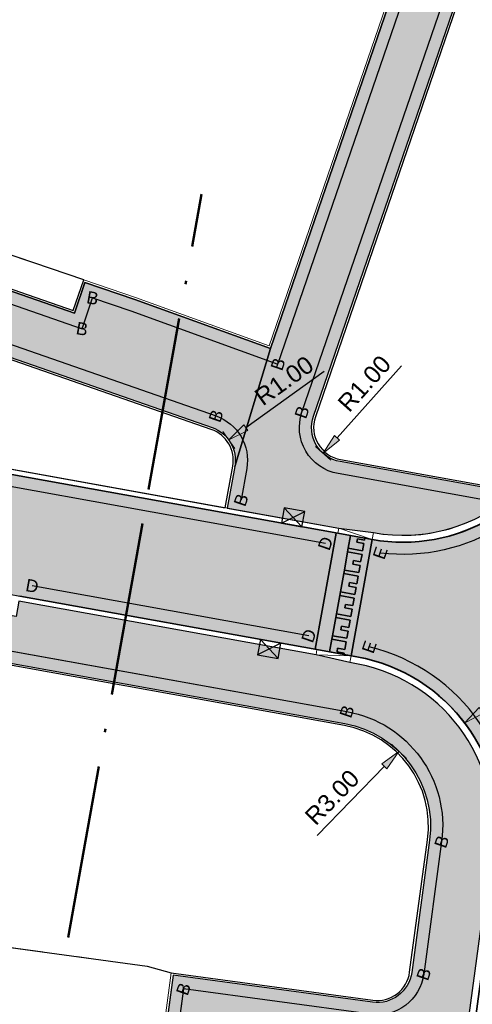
# Model space of a CAD drawing. Header units: metres. Extents: x 131295 to 132236, y 397710 to 398702.
# Tile 43 of 127: x 131463 to 131476, y 397901 to 397929. Entities that reach past the tile are written whole.
import ezdxf
from ezdxf.enums import TextEntityAlignment as Align

# ---------------------------------------------------------------- set-up
doc = ezdxf.new("R2010")
doc.units = ezdxf.units.M
doc.linetypes.add('AL-BLADSCHEIDING', pattern=[13, 5, -1, 0, -1, 5, -1])
doc.linetypes.add('AL-MATERIAALS', pattern=[2, 1, -1])
doc.layers.get('Defpoints').update_dxf_attribs({"color": 128})
for name, color, linetype, lineweight in [('N-KO-opsluitband 60x200mm', 2, 'Continuous', 25), ('N-KO-opsluitband achterkant', 8, 'Continuous', 5), ('N-KO-tekst banden', 1, 'Continuous', 18), ('N-KO-trottoirband 130-150x250mm', 3, 'Continuous', 35), ('N-KO-trottoirband 180-200x250mm', 3, 'Continuous', 35), ('N-KO-trottoirband achterkant', 8, 'Continuous', 5), ('N-KO-verloopband', 1, 'Continuous', 18), ('N-RI-trottoirkolk', 7, 'Continuous', 25), ("N-VH-arcering 'MAT' grijs 254", 254, 'Continuous', 18), ('X-AL-bladscheiding', 4, 'AL-BLADSCHEIDING', 50), ('X-AL-maatvoering', 1, 'Continuous', 18), ('X-AL-materiaalscheiding', 1, 'AL-MATERIAALS', 18), ('X-AL-sinusdrempel grijs', 252, 'Continuous', 25), ('X-AL-sinusdrempel wit', 255, 'Continuous', 25), ('X-AL-sinusdrempel zwart', 250, 'Continuous', 25)]:
    doc.layers.add(name, color=color, linetype=linetype, lineweight=lineweight)
doc.layers.add("N-VH-arcering 'MAT' kleur 1 (heiderood)", color=7, linetype='Continuous', lineweight=18, true_color=0xd98c8c)
for name, color, linetype, plot in [('X-AL-contourlijnen', 30, 'Continuous', False), ('X-AL-hulplijn bandenlijnnummers', 30, 'Continuous', False), ('X-AL-hulplijn hoogtetekst', 190, 'Continuous', False)]:
    doc.layers.add(name, color=color, linetype=linetype, plot=plot)
doc.styles.add('CS Annotative', font='arial.ttf')
doc.dimstyles.new('CS Annotative', dxfattribs={"dimtxt": 2.5, "dimasz": 3, "dimexe": 0.18, "dimexo": 0.0625, "dimgap": 1, "dimtad": 1, "dimzin": 0, "dimdsep": 46, "dimtxsty": 'CS Annotative', "dimblk": 'CS Dimensionpijl', "dimcen": 0, "dimse1": 1, "dimse2": 1, "dimclrd": 256, "dimclre": 256, "dimclrt": 2, "dimadec": 0, "dimazin": 0, "dimtm": 1e-09, "dimtfac": 1, "dimtofl": 0, "dimtmove": 1, "dimatfit": 3, "dimfxl": 1, "dimtfillclr": 256, "dimtolj": 1, "dimtzin": 0, "dimarcsym": 0})

# ---------------------------------------------------------------- blocks, each defined once
blk = doc.blocks.new('*U99')
for p, q in [((-1.471282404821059, 0.2921097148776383), (1.909446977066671, 1.914813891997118)), ((-1.033117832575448, 2.499033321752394), (1.471282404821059, -0.2921097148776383))]:
    blk.add_line(p, q)
blk.add_lwpolyline([(-1.471282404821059, 0.2921097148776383), (1.471282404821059, -0.2921097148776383), (1.909446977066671, 1.914813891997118), (-1.033117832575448, 2.499033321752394)], close=True)
blk = doc.blocks.new('*U100')
for p, q in [((1.033088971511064, -2.499045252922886), (-1.471279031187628, 0.2921267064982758)), ((1.471279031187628, -0.2921267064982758), (-1.909469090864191, -1.914791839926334))]:
    blk.add_line(p, q)
blk.add_lwpolyline([(1.471279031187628, -0.2921267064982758), (-1.471279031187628, 0.2921267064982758), (-1.909469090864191, -1.914791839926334), (1.033088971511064, -2.499045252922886)], close=True)
blk = doc.blocks.new('CS Dimensionpijl')
h = blk.add_hatch(color=256)
h.dxf.hatch_style = 1
h.paths.add_polyline_path([(-1, -0.1666666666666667), (0, 0), (-1, 0.1666666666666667)])
at = {"flags": 128}
blk.add_lwpolyline([(0, 0.5), (0, -0.5)], dxfattribs=at)
blk.add_lwpolyline([(-1, -0.1666666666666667), (0, 0), (-1, 0.1666666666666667)], close=True, dxfattribs=at)
blk = doc.blocks.new('*D221')
at = {"layer": 'Defpoints', "color": 0, "transparency": 16777216}
for p in [(131472.5683190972, 397918.0748596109), (131471.90119245, 397917.3299152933)]:
    blk.add_point(p, dxfattribs=at)
at = {"layer": 'X-AL-maatvoering', "lineweight": -2, "transparency": 16777216}
blk.add_line((131473.4860050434, 397919.0995899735), (131471.6343417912, 397917.0319375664), dxfattribs=at)
at = {"layer": 'X-AL-maatvoering', "lineweight": -2, "transparency": 16777216, "xscale": 0.6000000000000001, "yscale": 0.6000000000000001, "zscale": 0.6000000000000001, "rotation": 228.1543164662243}
blk.add_blockref('CS Dimensionpijl', (131471.2340658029, 397916.5849709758), dxfattribs=at)
at = {"layer": 'X-AL-maatvoering', "color": 2, "transparency": 16777216, "insert": (131472.421148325, 397918.5929808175), "char_height": 0.5, "attachment_point": 5, "rotation": 48.15431646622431, "style": 'CS Annotative'}
blk.add_mtext('\\A1;R1.00', dxfattribs=at)
blk = doc.blocks.new('*D222')
at = {"layer": 'Defpoints', "color": 0, "transparency": 16777216}
for p in [(131468.5215518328, 397916.9689966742), (131467.7096321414, 397916.385227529)]:
    blk.add_point(p, dxfattribs=at)
at = {"layer": 'X-AL-maatvoering', "lineweight": -2, "transparency": 16777216}
blk.add_line((131471.2622515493, 397918.9395560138), (131469.0087036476, 397917.3192581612), dxfattribs=at)
at = {"layer": 'X-AL-maatvoering', "lineweight": -2, "transparency": 16777216, "xscale": 0.6000000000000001, "yscale": 0.6000000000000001, "zscale": 0.6000000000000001, "rotation": 215.7160832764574}
blk.add_blockref('CS Dimensionpijl', (131468.5215518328, 397916.9689966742), dxfattribs=at)
at = {"layer": 'X-AL-maatvoering', "color": 2, "transparency": 16777216, "insert": (131470.1132712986, 397918.6741939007), "char_height": 0.5, "attachment_point": 5, "rotation": 35.7160832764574, "style": 'CS Annotative'}
blk.add_mtext('\\A1;R1.00', dxfattribs=at)
blk = doc.blocks.new('*D223')
at = {"layer": 'Defpoints', "color": 0, "transparency": 16777216}
for p in [(131475.304825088, 397908.8238978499), (131471.3167217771, 397905.8081007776)]:
    blk.add_point(p, dxfattribs=at)
at = {"layer": 'X-AL-maatvoering', "lineweight": -2, "transparency": 16777216}
blk.add_line((131477.9972572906, 397910.859910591), (131475.7833974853, 397909.1857934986), dxfattribs=at)
at = {"layer": 'X-AL-maatvoering', "lineweight": -2, "transparency": 16777216, "xscale": 0.6000000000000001, "yscale": 0.6000000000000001, "zscale": 0.6000000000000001, "rotation": 217.096510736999}
blk.add_blockref('CS Dimensionpijl', (131475.304825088, 397908.8238978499), dxfattribs=at)
at = {"layer": 'X-AL-maatvoering', "color": 2, "transparency": 16777216, "insert": (131476.8550032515, 397910.5669457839), "char_height": 0.5, "attachment_point": 5, "rotation": 37.09651073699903, "style": 'CS Annotative'}
blk.add_mtext('\\A1;R5.00', dxfattribs=at)
blk = doc.blocks.new('*D335')
at = {"layer": 'Defpoints', "color": 0, "transparency": 16777216}
for p in [(131473.5292587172, 397919.025371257), (131476.8977181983, 397915.3303095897)]:
    blk.add_point(p, dxfattribs=at)
at = {"layer": 'X-AL-maatvoering', "lineweight": -2, "transparency": 16777216}
blk.add_line((131479.1718189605, 397912.8357144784), (131477.3019333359, 397914.8869021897), dxfattribs=at)
at = {"layer": 'X-AL-maatvoering', "lineweight": -2, "transparency": 16777216, "xscale": 0.6000000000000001, "yscale": 0.6000000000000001, "zscale": 0.6000000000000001, "rotation": 132.3526506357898}
blk.add_blockref('CS Dimensionpijl', (131476.8977181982, 397915.3303095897), dxfattribs=at)
at = {"layer": 'X-AL-maatvoering', "color": 2, "transparency": 16777216, "insert": (131478.1025213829, 397913.3328818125), "char_height": 0.5, "attachment_point": 5, "rotation": 132.35265063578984, "style": 'CS Annotative'}
blk.add_mtext('\\A1;R5.00', dxfattribs=at)
blk = doc.blocks.new('*D336')
at = {"layer": 'Defpoints', "color": 0, "transparency": 16777216}
for p in [(131473.4157218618, 397908.0077635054), (131471.3234386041, 397905.8577982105)]:
    blk.add_point(p, dxfattribs=at)
at = {"layer": 'X-AL-maatvoering', "lineweight": -2, "transparency": 16777216}
blk.add_line((131471.0614988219, 397905.5886370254), (131472.9972652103, 397907.5777704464), dxfattribs=at)
at = {"layer": 'X-AL-maatvoering', "lineweight": -2, "transparency": 16777216, "xscale": 0.6000000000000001, "yscale": 0.6000000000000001, "zscale": 0.6000000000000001, "rotation": 45.7790051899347}
blk.add_blockref('CS Dimensionpijl', (131473.4157218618, 397908.0077635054), dxfattribs=at)
at = {"layer": 'X-AL-maatvoering', "color": 2, "transparency": 16777216, "insert": (131471.4937480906, 397906.6858555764), "char_height": 0.5, "attachment_point": 5, "rotation": 45.779005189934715, "style": 'CS Annotative'}
blk.add_mtext('\\A1;R3.00', dxfattribs=at)

msp = doc.modelspace()

# ---------------------------------------------------------------- hatches: boundary and pattern name
at = {"layer": "N-VH-arcering 'MAT' grijs 254"}
h = msp.add_hatch(color=256, dxfattribs=at)
h.dxf.hatch_style = 1
edge = h.paths.add_edge_path()
edge.add_line((131469.720884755, 397919.6016421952), (131468.6937363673, 397916.2076356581))
edge.add_line((131468.6937363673, 397916.2076356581), (131468.4773752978, 397915.0086965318))
edge.add_line((131468.4773752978, 397915.0086965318), (131471.6858443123, 397914.4296948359))
edge.add_line((131471.6858443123, 397914.4296948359), (131472.6788368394, 397914.3013070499))
edge.add_arc((131473.529258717, 397919.0253712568), 4.800000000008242, 259.7949652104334, 311.7805349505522)
edge.add_line((131476.7273987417, 397915.4459997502), (131471.7242056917, 397916.3457020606))
edge.add_arc((131471.9011924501, 397917.3299152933), 0.9999999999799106, 161.0447215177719, 259.8057040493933, ccw=False)
edge.add_line((131470.9554200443, 397917.6547453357), (131475.5837711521, 397931.1306132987))
edge.add_line((131475.5837711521, 397931.1306132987), (131475.9735672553, 397932.2655403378))
edge.add_line((131475.9735672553, 397932.2655403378), (131478.6631603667, 397940.0965369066))
edge.add_line((131478.6631603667, 397940.0965369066), (131479.0529564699, 397941.2314639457))
edge.add_line((131479.0529564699, 397941.2314639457), (131480.6354771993, 397945.8391179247))
edge.add_line((131480.6354771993, 397945.8391179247), (131481.220171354, 397947.5415084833))
edge.add_line((131481.220171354, 397947.5415084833), (131483.7668392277, 397954.9563651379))
edge.add_line((131483.7668392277, 397954.9563651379), (131484.1566353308, 397956.0912921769))
edge.add_line((131484.1566353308, 397956.0912921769), (131485.1168426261, 397958.8870236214))
edge.add_line((131485.1168426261, 397958.8870236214), (131485.5066387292, 397960.0219506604))
edge.add_line((131485.5066387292, 397960.0219506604), (131488.1962318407, 397967.8529472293))
edge.add_line((131488.1962318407, 397967.8529472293), (131488.5860279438, 397968.9878742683))
edge.add_line((131488.5860279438, 397968.9878742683), (131489.8705430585, 397972.7278576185))
edge.add_line((131489.8705430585, 397972.7278576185), (131490.2603391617, 397973.8627846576))
edge.add_line((131490.2603391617, 397973.8627846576), (131492.9499322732, 397981.6937812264))
edge.add_line((131492.9499322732, 397981.6937812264), (131493.3397283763, 397982.8287082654))
edge.add_line((131493.3397283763, 397982.8287082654), (131494.9180317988, 397987.4240831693))
edge.add_line((131494.9180317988, 397987.4240831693), (131495.307827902, 397988.5590102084))
edge.add_line((131495.307827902, 397988.5590102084), (131497.9974210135, 397996.3900067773))
edge.add_line((131497.9974210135, 397996.3900067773), (131498.3872171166, 397997.5249338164))
edge.add_line((131498.3872171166, 397997.5249338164), (131500.5216417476, 398003.7395065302))
edge.add_arc((131501.4674141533, 398003.4146764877), 0.9999999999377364, 71.01506341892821, 161.0447215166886, ccw=False)
edge.add_line((131501.7927337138, 398004.3602806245), (131507.3103871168, 398002.4620226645))
edge.add_line((131507.3103871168, 398002.4620226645), (131509.6426286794, 398009.2411332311))
edge.add_arc((131505.1037288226, 398010.8026671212), 4.799999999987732, 341.0150634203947, 431.0336210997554)
edge.add_line((131506.6637925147, 398015.3420725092), (131505.7343337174, 398015.7143712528))
edge.add_line((131505.7343337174, 398015.7143712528), (131501.2186420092, 398017.2662852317))
edge.add_line((131501.2186420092, 398017.2662852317), (131501.0723860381, 398016.8407159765))
edge.add_line((131501.0723860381, 398016.8407159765), (131500.7886732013, 398016.9382199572))
edge.add_line((131500.7886732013, 398016.9382199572), (131500.3499052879, 398015.6615121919))
edge.add_line((131500.3499052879, 398015.6615121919), (131500.4633904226, 398015.6225105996))
edge.add_line((131500.4633904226, 398015.6225105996), (131506.0950346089, 398013.6870756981))
edge.add_arc((131505.1199948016, 398010.8499473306), 2.999999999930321, -18.984936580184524, 71.0336211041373, ccw=False)
edge.add_line((131507.956807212, 398009.8739886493), (131506.5191944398, 398005.6952894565))
edge.add_arc((131505.573590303, 398006.0206090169), 1.000000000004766, 251.0150634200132, 341.0150634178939, ccw=False)
edge.add_line((131505.2482707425, 398005.0750048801), (131499.7292464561, 398006.97373447))
edge.add_line((131499.7292464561, 398006.97373447), (131498.1082772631, 398002.2541342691))
edge.add_line((131498.1082772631, 398002.2541342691), (131469.720884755, 397919.6016421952))
h = msp.add_hatch(color=256, dxfattribs=at)
h.dxf.hatch_style = 1
edge = h.paths.add_edge_path()
edge.add_line((131362.3298426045, 397940.1562312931), (131376.1443479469, 397937.6747420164))
edge.add_line((131376.1443479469, 397937.6747420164), (131375.4591707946, 397933.8779143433))
edge.add_line((131375.4591707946, 397933.8779143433), (131375.1217462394, 397932.0081163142))
edge.add_arc((131375.2693618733, 397931.9814775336), 0.1499999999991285, 169.7704755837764, 259.7704755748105)
edge.add_line((131375.2427230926, 397931.8338618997), (131375.3581578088, 397932.4735296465))
edge.add_line((131375.3581578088, 397932.4735296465), (131375.5057734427, 397932.4468908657))
edge.add_line((131375.5057734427, 397932.4468908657), (131376.391467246, 397932.2870581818))
edge.add_line((131376.391467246, 397932.2870581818), (131376.5390828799, 397932.2604194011))
edge.add_line((131376.5390828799, 397932.2604194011), (131376.4236481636, 397931.6207516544))
edge.add_arc((131376.4502869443, 397931.7683672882), 0.1499999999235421, 259.7704755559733, 349.7704755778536)
edge.add_line((131376.5979025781, 397931.7417285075), (131376.9353271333, 397933.6115265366))
edge.add_line((131376.9353271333, 397933.6115265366), (131377.6207187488, 397937.409542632))
edge.add_line((131377.6207187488, 397937.409542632), (131388.4651395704, 397935.4615674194))
edge.add_line((131388.4651395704, 397935.4615674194), (131395.1418002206, 397934.2707183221))
edge.add_line((131395.1418002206, 397934.2707183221), (131394.4523823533, 397930.4503912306))
edge.add_line((131394.4523823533, 397930.4503912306), (131394.1149577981, 397928.5805932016))
edge.add_arc((131394.2625734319, 397928.553954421), 0.1499999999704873, 169.7704755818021, 259.7704755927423)
edge.add_line((131394.2359346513, 397928.4063387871), (131394.3513693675, 397929.0460065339))
edge.add_line((131394.3513693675, 397929.0460065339), (131394.4989850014, 397929.0193677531))
edge.add_line((131394.4989850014, 397929.0193677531), (131395.3846788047, 397928.8595350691))
edge.add_line((131395.3846788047, 397928.8595350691), (131395.5322944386, 397928.8328962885))
edge.add_line((131395.5322944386, 397928.8328962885), (131395.4168597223, 397928.1932285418))
edge.add_arc((131395.443498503, 397928.3408441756), 0.1499999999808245, 259.7704755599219, 349.7704755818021)
edge.add_line((131395.5911141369, 397928.3142053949), (131395.928538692, 397930.184003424))
edge.add_line((131395.928538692, 397930.184003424), (131396.618498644, 397934.0073344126))
edge.add_line((131396.618498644, 397934.0073344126), (131412.509402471, 397931.1730330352))
edge.add_line((131412.509402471, 397931.1730330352), (131419.7245417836, 397929.885910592))
edge.add_line((131419.7245417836, 397929.885910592), (131418.6670311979, 397923.9974926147))
edge.add_line((131418.6670311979, 397923.9974926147), (131419.847956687, 397923.7843822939))
edge.add_line((131419.847956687, 397923.7843822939), (131420.9058923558, 397929.6751672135))
edge.add_line((131420.9058923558, 397929.6751672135), (131428.6123601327, 397928.3003957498))
edge.add_line((131428.6123601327, 397928.3003957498), (131444.9507375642, 397925.4286671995))
edge.add_line((131444.9507375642, 397925.4286671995), (131444.1380420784, 397920.9252118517))
edge.add_line((131444.1380420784, 397920.9252118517), (131442.3111351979, 397921.2548962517))
edge.add_line((131442.3111351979, 397921.2548962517), (131442.0980249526, 397920.0739711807))
edge.add_arc((131442.3932562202, 397920.0206936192), 0.2999999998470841, 169.7704755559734, 259.7704756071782)
edge.add_line((131442.339978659, 397919.7254623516), (131443.576423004, 397919.5023330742))
edge.add_line((131443.576423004, 397919.5023330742), (131443.6563393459, 397919.9451799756))
edge.add_line((131443.6563393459, 397919.9451799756), (131443.9515706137, 397919.8919024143))
edge.add_line((131443.9515706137, 397919.8919024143), (131446.018189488, 397919.5189594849))
edge.add_line((131446.018189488, 397919.5189594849), (131446.3134207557, 397919.4656819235))
edge.add_line((131446.3134207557, 397919.4656819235), (131446.2335044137, 397919.0228350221))
edge.add_line((131446.2335044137, 397919.0228350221), (131449.382789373, 397918.4545137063))
edge.add_arc((131449.4360669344, 397918.7497449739), 0.2999999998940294, 259.7704755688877, 349.7704756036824)
edge.add_line((131449.7312982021, 397918.6964674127), (131449.9444084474, 397919.8773924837))
edge.add_line((131449.9444084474, 397919.8773924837), (131446.2046609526, 397920.5522689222))
edge.add_line((131446.2046609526, 397920.5522689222), (131446.9495302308, 397924.6798734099))
edge.add_line((131446.9495302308, 397924.6798734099), (131468.0387509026, 397917.3295160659))
edge.add_arc((131467.7096321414, 397916.3852275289), 1.000000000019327, -10.229524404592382, 70.78470337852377, ccw=False)
edge.add_line((131468.6937363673, 397916.207635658), (131469.7208847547, 397919.601642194))
edge.add_line((131469.7208847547, 397919.601642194), (131465.8175513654, 397921.0128124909))
edge.add_line((131465.8175513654, 397921.0128124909), (131464.3862742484, 397921.499552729))
edge.add_line((131464.3862742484, 397921.499552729), (131464.0850284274, 397920.6137285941))
edge.add_line((131464.0850284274, 397920.6137285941), (131448.1858229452, 397926.1551776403))
edge.add_line((131448.1858229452, 397926.1551776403), (131448.492, 397927.037))
edge.add_line((131448.492, 397927.037), (131444.99, 397927.91))
edge.add_line((131444.99, 397927.91), (131444.8753790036, 397927.2695054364))
edge.add_line((131444.8753790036, 397927.2695054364), (131428.9262189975, 397930.072822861))
edge.add_line((131428.9262189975, 397930.072822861), (131412.8254588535, 397932.945068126))
edge.add_line((131412.8254588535, 397932.945068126), (131388.7822892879, 397937.2334075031))
edge.add_line((131388.7822892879, 397937.2334075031), (131363.9438561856, 397941.6951166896))
edge.add_line((131363.9438561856, 397941.6951166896), (131364.07, 397942.4))
edge.add_line((131364.07, 397942.4), (131358.9602732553, 397943.3144214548))
edge.add_line((131358.9602732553, 397943.3144214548), (131358.4923955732, 397941.445300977))
edge.add_line((131358.4923955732, 397941.445300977), (131356.8013946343, 397941.8533012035))
edge.add_line((131356.8013946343, 397941.8533012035), (131356.4578310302, 397940.4808397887))
edge.add_arc((131361.1626603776, 397939.3030958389), 4.849999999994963, 165.9461456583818, 259.7459520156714)
edge.add_line((131360.2992969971, 397934.5305594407), (131361.1689388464, 397939.3495762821))
edge.add_arc((131362.1530430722, 397939.1719844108), 1.00000000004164, 79.81660319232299, 169.770475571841, ccw=False)
h = msp.add_hatch(color=256, dxfattribs=at)
h.dxf.hatch_style = 1
edge = h.paths.add_edge_path()
edge.add_line((131465.4602269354, 397877.3339891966), (131465.6209509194, 397878.5231770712))
edge.add_line((131465.6209509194, 397878.5231770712), (131466.7299464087, 397886.7285734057))
edge.add_line((131466.7299464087, 397886.7285734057), (131466.8906703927, 397887.9177612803))
edge.add_line((131466.8906703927, 397887.9177612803), (131467.7192079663, 397894.048064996))
edge.add_line((131467.7192079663, 397894.048064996), (131467.8799319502, 397895.2372528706))
edge.add_line((131467.8799319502, 397895.2372528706), (131468.4612170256, 397899.5381490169))
edge.add_line((131468.4612170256, 397899.5381490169), (131469.4125673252, 397899.4095698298))
edge.add_line((131469.4125673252, 397899.4095698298), (131470.1062602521, 397899.3158141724))
edge.add_line((131470.1062602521, 397899.3158141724), (131474.8927414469, 397898.668900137))
edge.add_arc((131474.9329224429, 397898.9661971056), 0.300000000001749, 262.3028637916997, 352.3028637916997)
edge.add_line((131475.2302194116, 397898.9260161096), (131476.0734867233, 397905.1653043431))
edge.add_arc((131471.3117637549, 397905.8069450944), 4.804758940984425, 352.325637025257, 441.7059472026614)
edge.add_line((131472.0048669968, 397910.5614499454), (131471.0296423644, 397910.7882470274))
edge.add_line((131471.0296423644, 397910.7882470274), (131462.4821884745, 397912.3308261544))
edge.add_line((131462.4821884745, 397912.3308261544), (131462.4022721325, 397911.8879792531))
edge.add_line((131462.4022721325, 397911.8879792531), (131462.1070408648, 397911.9412568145))
edge.add_line((131462.1070408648, 397911.9412568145), (131461.8672918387, 397910.6127161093))
edge.add_line((131461.8672918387, 397910.6127161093), (131461.9853843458, 397910.5914050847))
edge.add_line((131461.9853843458, 397910.5914050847), (131471.8562142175, 397908.810110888))
edge.add_arc((131471.3234386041, 397905.8577982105), 3.000000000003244, -7.697136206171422, 79.77047558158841, ccw=False)
edge.add_line((131474.2964082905, 397905.4559882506), (131473.781279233, 397901.6445768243))
edge.add_arc((131472.7902893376, 397901.7785134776), 0.9999999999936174, 262.30286379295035, 352.30286379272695, ccw=False)
edge.add_line((131472.6563526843, 397900.7875235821), (131466.9185211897, 397901.5630168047))
edge.add_line((131466.9185211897, 397901.5630168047), (131455.7901124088, 397819.2245352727))
edge.add_line((131455.7901124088, 397819.2245352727), (131457.5738942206, 397818.9834492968))
edge.add_line((131457.5738942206, 397818.9834492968), (131457.589966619, 397819.1023680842))
edge.add_line((131457.589966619, 397819.1023680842), (131458.4900209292, 397825.7618201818))
edge.add_line((131458.4900209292, 397825.7618201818), (131458.6507449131, 397826.9510080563))
edge.add_line((131458.6507449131, 397826.9510080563), (131459.3564810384, 397832.1727106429))
edge.add_line((131459.3564810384, 397832.1727106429), (131459.5172050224, 397833.3618985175))
edge.add_line((131459.5172050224, 397833.3618985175), (131460.6262005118, 397841.567294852))
edge.add_line((131460.6262005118, 397841.567294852), (131460.7869244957, 397842.7564827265))
edge.add_line((131460.7869244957, 397842.7564827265), (131461.465623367, 397847.7781381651))
edge.add_line((131461.465623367, 397847.7781381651), (131461.6263473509, 397848.9673260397))
edge.add_line((131461.6263473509, 397848.9673260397), (131462.7353428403, 397857.1727223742))
edge.add_line((131462.7353428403, 397857.1727223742), (131462.8960668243, 397858.3619102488))
edge.add_line((131462.8960668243, 397858.3619102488), (131463.4819188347, 397862.6965968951))
edge.add_line((131463.4819188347, 397862.6965968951), (131463.6426428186, 397863.8857847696))
edge.add_line((131463.6426428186, 397863.8857847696), (131464.751638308, 397872.0911811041))
edge.add_line((131464.751638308, 397872.0911811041), (131464.9123622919, 397873.2803689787))
edge.add_line((131464.9123622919, 397873.2803689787), (131465.4602269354, 397877.3339891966))
at = {"layer": "N-VH-arcering 'MAT' kleur 1 (heiderood)"}
h = msp.add_hatch(color=256, dxfattribs=at)
h.dxf.hatch_style = 1
h.paths.add_polyline_path([(131455.9988541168, 397917.1081529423), (131449.5037662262, 397918.2802592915), (131446.2068656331, 397918.8752193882), (131445.9116343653, 397918.9284969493), (131443.845015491, 397919.3014398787), (131443.5497842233, 397919.3547174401), (131442.1657242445, 397919.6044854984), (131429.7660109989, 397921.8421430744), (131428.6259580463, 397922.0478775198), (131428.0221456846, 397918.7019231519), (131462.2135959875, 397912.53171935), (131462.5088272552, 397912.4784417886), (131471.0061702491, 397910.9449062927), (131471.6100003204, 397914.2909587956)])
h = msp.add_hatch(color=256, dxfattribs=at)
h.dxf.hatch_style = 1
edge = h.paths.add_edge_path()
edge.add_arc((131502.1599563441, 397910.0290051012), 20.00000000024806, 161.0150634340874, 172.3028637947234, ccw=False)
edge.add_line((131483.2478736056, 397916.5353963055), (131478.5198529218, 397918.1619941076))
edge.add_line((131478.5198529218, 397918.1619941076), (131478.2572794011, 397917.3987734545))
edge.add_arc((131473.529258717, 397919.0253712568), 4.999999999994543, 259.7938851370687, 341.0150634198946, ccw=False)
edge.add_line((131472.6433098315, 397914.1044877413), (131472.0394795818, 397910.7584342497))
edge.add_line((131472.0394795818, 397910.7584342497), (131472.2046811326, 397910.7286219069))
edge.add_arc((131471.316721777, 397905.8081007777), 5.000000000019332, -7.199721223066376, 79.77047558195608, ccw=False)
edge.add_line((131476.2772983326, 397905.1814587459), (131481.2324345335, 397904.511750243))
edge.add_line((131481.2324345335, 397904.511750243), (131482.3401584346, 397912.707738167))
at = {"layer": 'X-AL-sinusdrempel grijs'}
msp.add_hatch(color=256, dxfattribs=at).paths.add_polyline_path([(131471.712094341, 397912.4917275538), (131471.7307414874, 397912.5950584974), (131471.8257531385, 397913.1215542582), (131471.8444002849, 397913.2248852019), (131471.9394119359, 397913.7513809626), (131471.9580590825, 397913.8547119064), (131472.0233240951, 397914.2163702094), (131471.6592055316, 397914.2820792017), (131471.6100003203, 397914.2909587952), (131471.0061702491, 397910.9449062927), (131471.0562828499, 397910.9358623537), (131471.4194939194, 397910.8703171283), (131471.4847767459, 397911.2320741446), (131471.5034238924, 397911.3354050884), (131471.5984355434, 397911.8619008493), (131471.6170826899, 397911.9652317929)])
at = {"layer": 'X-AL-sinusdrempel wit'}
msp.add_hatch(color=256, dxfattribs=at).paths.add_polyline_path([(131472.6433097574, 397914.1044873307), (131472.43664787, 397914.1417816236), (131472.4273242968, 397914.0901161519), (131472.2206624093, 397914.1274104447), (131472.2020152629, 397914.024079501), (131472.4086771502, 397913.986785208), (131472.3713828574, 397913.7801233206), (131471.9580590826, 397913.8547119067), (131471.939411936, 397913.7513809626), (131472.3527357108, 397913.6767923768), (131472.3136654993, 397913.4602894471), (131472.1070036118, 397913.4975837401), (131472.0883564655, 397913.3942527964), (131472.2950183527, 397913.3569585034), (131472.2577240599, 397913.1502966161), (131471.844400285, 397913.224885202), (131471.8257531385, 397913.1215542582), (131472.2390769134, 397913.0469656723), (131472.2000067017, 397912.8304627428), (131471.9933448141, 397912.8677570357), (131471.9746976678, 397912.764426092), (131472.1813595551, 397912.727131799), (131472.1440652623, 397912.5204699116), (131471.7307414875, 397912.5950584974), (131471.712094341, 397912.4917275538), (131472.1254181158, 397912.417138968), (131472.086347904, 397912.2006360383), (131471.8796860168, 397912.2379303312), (131471.8610388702, 397912.1345993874), (131472.0677007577, 397912.0973050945), (131472.0304064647, 397911.890643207), (131471.6170826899, 397911.9652317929), (131471.5984355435, 397911.8619008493), (131472.0117593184, 397911.7873122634), (131471.9726891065, 397911.5708093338), (131471.7660272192, 397911.6081036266), (131471.7473800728, 397911.504772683), (131471.9540419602, 397911.46747839), (131471.9167476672, 397911.2608165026), (131471.5034238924, 397911.3354050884), (131471.484776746, 397911.2320741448), (131471.8981005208, 397911.1574855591), (131471.8590303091, 397910.9409826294), (131471.6523684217, 397910.9782769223), (131471.6337212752, 397910.8749459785), (131471.8403831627, 397910.8376516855), (131471.8328176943, 397910.7957285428), (131472.0394795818, 397910.7584342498)])
at = {"layer": 'X-AL-sinusdrempel zwart'}
for points in [[(131472.4086771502, 397913.9867852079), (131472.2020152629, 397914.0240795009), (131472.2206624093, 397914.1274104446), (131472.4273242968, 397914.0901161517), (131472.43664787, 397914.1417816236), (131472.0233240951, 397914.2163702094), (131471.9580590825, 397913.8547119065), (131472.3713828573, 397913.7801233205)], [(131472.2577240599, 397913.1502966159), (131472.2950183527, 397913.3569585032), (131472.0883564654, 397913.3942527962), (131472.1070036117, 397913.49758374), (131472.3136654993, 397913.460289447), (131472.3527357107, 397913.6767923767), (131471.9394119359, 397913.7513809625), (131471.8444002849, 397913.2248852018)], [(131472.1440652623, 397912.5204699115), (131472.181359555, 397912.7271317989), (131471.9746976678, 397912.7644260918), (131471.9933448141, 397912.8677570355), (131472.2000067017, 397912.8304627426), (131472.2390769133, 397913.0469656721), (131471.8257531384, 397913.121554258), (131471.7307414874, 397912.5950584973)], [(131472.0304064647, 397911.8906432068), (131472.0677007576, 397912.0973050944), (131471.8610388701, 397912.1345993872), (131471.8796860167, 397912.237930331), (131472.086347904, 397912.2006360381), (131472.1254181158, 397912.4171389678), (131471.7120943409, 397912.4917275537), (131471.6170826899, 397911.9652317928)], [(131471.9167476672, 397911.2608165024), (131471.9540419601, 397911.4674783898), (131471.7473800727, 397911.5047726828), (131471.7660272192, 397911.6081036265), (131471.9726891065, 397911.5708093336), (131472.0117593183, 397911.7873122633), (131471.5984355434, 397911.8619008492), (131471.5034238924, 397911.3354050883)], [(131471.8981005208, 397911.1574855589), (131471.484776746, 397911.2320741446), (131471.4194939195, 397910.8703171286), (131471.8328176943, 397910.7957285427), (131471.8403831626, 397910.8376516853), (131471.6337212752, 397910.8749459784), (131471.6523684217, 397910.9782769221), (131471.859030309, 397910.9409826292)]]:
    msp.add_hatch(color=256, dxfattribs=at).paths.add_polyline_path(points)

# ---------------------------------------------------------------- linework, layer by layer
at = {"layer": 'N-KO-opsluitband 60x200mm', "flags": 128}
for points in [[(131448.492, 397927.037), (131448.1858229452, 397926.1551776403), (131464.0850284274, 397920.6137285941), (131464.3862742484, 397921.499552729), (131465.8175513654, 397921.0128124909), (131469.7208847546, 397919.601642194), (131499.7292464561, 398006.97373447), (131505.2482707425, 398005.0750048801, 0.4142135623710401), (131506.5191944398, 398005.6952894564), (131507.956807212, 398009.8739886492, 0.4143084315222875), (131506.0950346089, 398013.6870756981), (131500.4633904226, 398015.6225105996)], [(131476.7273987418, 397915.4459997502), (131471.7242056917, 397916.3457020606, -0.4597423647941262), (131470.9554200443, 397917.6547453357), (131475.5837711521, 397931.1306132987), (131476.4965784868, 397930.816576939)], [(131449.9444084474, 397919.8773924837), (131446.2046609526, 397920.5522689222), (131446.9495302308, 397924.6798734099), (131468.0387509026, 397917.3295160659, -0.3689900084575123), (131468.6937363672, 397916.2076356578), (131468.4773752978, 397915.0086965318)], [(131461.9853843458, 397910.5914050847), (131471.8562142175, 397908.810110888, -0.4013265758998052), (131474.2964082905, 397905.4559882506), (131473.781279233, 397901.6445768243, -0.4142135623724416), (131472.6563526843, 397900.7875235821), (131466.9185211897, 397901.5630168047), (131466.3945351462, 397897.6860730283), (131465.522, 397897.804)]]:
    msp.add_lwpolyline(points, format="xyb", dxfattribs=at)
at = {"layer": 'N-KO-opsluitband achterkant', "flags": 128}
for points in [[(131448.5486806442, 397927.0173199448), (131448.2621603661, 397926.1921111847), (131464.0476879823, 397920.6902829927), (131464.3487871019, 397921.5756757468), (131465.8374119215, 397921.0694330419), (131469.6839440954, 397919.6787980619), (131499.6920000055, 398007.0499999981), (131505.2677899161, 398005.1317411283, 0.4142135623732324), (131506.4624581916, 398005.71480863), (131507.9000709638, 398009.8935078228, 0.4143084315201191), (131506.0755338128, 398013.6303331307), (131500.4438896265, 398015.5657680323)], [(131476.7834509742, 397915.4968825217), (131471.7348248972, 397916.4047548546, -0.4597423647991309), (131471.0121663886, 397917.6352555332), (131475.6210176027, 397931.0543477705), (131476.4770593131, 397930.7598406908)], [(131449.9550639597, 397919.9364387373), (131446.2743627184, 397920.6006596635), (131446.9961036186, 397924.6001009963), (131468.0190037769, 397917.2728587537, -0.368990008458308), (131468.6346901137, 397916.2182911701), (131468.4183290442, 397915.0193520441)], [(131461.9853843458, 397910.5914050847), (131461.9747288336, 397910.5323588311), (131471.8455587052, 397908.7510646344, -0.4013265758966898), (131474.2369488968, 397905.4640244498), (131473.7218198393, 397901.6526130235, -0.4142135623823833), (131472.6643888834, 397900.8469829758), (131466.8670979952, 397901.6305123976), (131466.3431119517, 397897.7535686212), (131465.5300361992, 397897.8634593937)]]:
    msp.add_lwpolyline(points, format="xyb", dxfattribs=at)
at = {"layer": 'N-KO-trottoirband 130-150x250mm'}
msp.add_lwpolyline([(131471.6592055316, 397914.2820792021), (131456.1464697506, 397917.0815141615, -0.4142135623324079), (131455.783539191, 397917.6042774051), (131455.9877698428, 397918.7359972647)], format="xyb", dxfattribs=at)
at = {"layer": 'N-KO-trottoirband 130-150x250mm', "flags": 128}
for points in [[(131471.6592055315, 397914.2820792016), (131472.6433097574, 397914.1044873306)], [(131471.0562811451, 397910.9358626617), (131472.2046811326, 397910.7286219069)]]:
    msp.add_lwpolyline(points, dxfattribs=at)
at = {"layer": 'N-KO-trottoirband 130-150x250mm', "ltscale": 0.8}
msp.add_lwpolyline([(131471.0562828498, 397910.9358623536), (131462.5088289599, 397912.4784414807)], dxfattribs=at)
at = {"layer": 'N-KO-trottoirband 180-200x250mm'}
for points in [[(131482.1790522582, 397928.7981637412), (131478.2572794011, 397917.3987734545, -0.370132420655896), (131472.6412993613, 397914.1048501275, -0.370132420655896)], [(131470.0794729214, 397899.1176161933), (131474.8659541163, 397898.4707021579, 0.4142135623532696), (131475.4284173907, 397898.899228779), (131476.2716712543, 397905.1384175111, 0.4013265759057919), (131472.2046811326, 397910.7286219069)]]:
    msp.add_lwpolyline(points, format="xyb", dxfattribs=at)
at = {"layer": 'N-KO-trottoirband achterkant'}
for points in [[(131481.9899314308, 397928.8632276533), (131478.0681585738, 397917.4638373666, -0.3701324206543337), (131472.6768177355, 397914.3016709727)], [(131470.1062602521, 397899.3158141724), (131474.8927414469, 397898.668900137, 0.4142135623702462), (131475.2302194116, 397898.9260161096), (131476.0734867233, 397905.1653043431, 0.4110492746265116), (131472.0048669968, 397910.5614499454, 0.2276894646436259)]]:
    msp.add_lwpolyline(points, format="xyb", dxfattribs=at)
at = {"layer": 'N-KO-trottoirband achterkant', "ltscale": 0.1}
msp.add_lwpolyline([(131471.6858443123, 397914.4296948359), (131456.1731085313, 397917.2291297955, -0.4142135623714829), (131455.9311548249, 397917.5776386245), (131456.2596997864, 397919.3982314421), (131450.0598431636, 397920.5170602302), (131449.7312982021, 397918.6964674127, -0.414213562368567), (131449.382789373, 397918.4545137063), (131446.2335044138, 397919.0228350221)], format="xyb", dxfattribs=at)
at = {"layer": 'N-KO-trottoirband achterkant', "ltscale": 0.8}
for points in [[(131471.6592055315, 397914.2820792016), (131471.6858443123, 397914.4296948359), (131472.6788281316, 397914.3013081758), (131472.6433097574, 397914.1044873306)], [(131471.0296423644, 397910.7882470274), (131462.4821884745, 397912.3308261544)], [(131472.040385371, 397910.7582707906), (131472.0048669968, 397910.5614499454), (131471.0296423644, 397910.7882470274), (131471.0562811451, 397910.9358626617)]]:
    msp.add_lwpolyline(points, dxfattribs=at)
at = {"layer": 'N-KO-verloopband', "flags": 128}
for points in [[(131471.6858443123, 397914.4296948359), (131472.6433097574, 397914.1044873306)], [(131471.0296423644, 397910.7882470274), (131472.040385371, 397910.7582707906)]]:
    msp.add_lwpolyline(points, dxfattribs=at)
at = {"layer": 'X-AL-bladscheiding', "flags": 128}
msp.add_lwpolyline([(131463.9019908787, 397902.6525308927), (131467.7387524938, 397924.0445106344)], dxfattribs=at)
at = {"layer": 'X-AL-contourlijnen', "flags": 128}
for points in [[(131498.1082772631, 398002.2541342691), (131469.720884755, 397919.6016421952), (131468.6937363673, 397916.2076356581), (131468.4773752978, 397915.0086965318), (131471.6858443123, 397914.4296948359), (131472.6788368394, 397914.3013070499, 0.2308018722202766), (131476.7273987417, 397915.4459997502), (131471.7242056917, 397916.3457020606, -0.4597423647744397), (131470.9554200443, 397917.6547453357), (131475.5837711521, 397931.1306132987), (131475.9735672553, 397932.2655403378), (131478.6631603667, 397940.0965369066), (131479.0529564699, 397941.2314639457), (131480.6354771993, 397945.8391179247)], [(131446.018189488, 397919.5189594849), (131446.3134207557, 397919.4656819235), (131446.2335044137, 397919.0228350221), (131449.382789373, 397918.4545137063, 0.4142135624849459), (131449.7312982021, 397918.6964674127), (131449.9444084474, 397919.8773924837), (131446.2046609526, 397920.5522689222), (131446.9495302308, 397924.6798734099), (131468.0387509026, 397917.3295160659, -0.3689900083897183), (131468.6937363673, 397916.207635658), (131469.7208847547, 397919.601642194), (131465.8175513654, 397921.0128124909), (131464.3862742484, 397921.499552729), (131464.0850284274, 397920.6137285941), (131448.1858229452, 397926.1551776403), (131448.492, 397927.037), (131444.99, 397927.91)], [(131475.2302194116, 397898.9260161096), (131476.0734867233, 397905.1653043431, 0.4110492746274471), (131472.0048669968, 397910.5614499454), (131471.0296423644, 397910.7882470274), (131462.4821884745, 397912.3308261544), (131462.4022721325, 397911.8879792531), (131462.1070408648, 397911.9412568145), (131461.8672918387, 397910.6127161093), (131461.9853843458, 397910.5914050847), (131471.8562142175, 397908.810110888, -0.4013265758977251), (131474.2964082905, 397905.4559882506), (131473.781279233, 397901.6445768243, -0.414213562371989), (131472.6563526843, 397900.7875235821), (131466.9185211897, 397901.5630168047), (131455.7901124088, 397819.2245352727)]]:
    msp.add_lwpolyline(points, format="xyb", dxfattribs=at)
for points in [[(131481.9899314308, 397928.8632276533), (131481.8008106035, 397928.9282915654), (131476.4770593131, 397930.7598406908), (131475.6210176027, 397931.0543477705), (131471.0121663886, 397917.6352555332, 0.4597423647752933), (131471.7348248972, 397916.4047548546), (131476.7834509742, 397915.4968825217, 0.1242503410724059), (131478.0681585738, 397917.4638373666)], [(131446.9961036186, 397924.6001009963), (131446.2743627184, 397920.6006596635), (131449.9550639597, 397919.9364387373), (131450.0598431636, 397920.5170602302), (131456.2596997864, 397919.3982314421), (131455.9311548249, 397917.5776386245, 0.4142135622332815), (131456.1731085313, 397917.2291297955), (131468.4183290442, 397915.0193520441), (131468.6346901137, 397916.2182911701, 0.3689900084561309), (131468.0190037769, 397917.2728587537)], [(131482.3401584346, 397912.707738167, -0.04929218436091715), (131483.2478736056, 397916.5353963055), (131478.5198529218, 397918.1619941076), (131478.2572794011, 397917.3987734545, -0.3700162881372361), (131472.6433098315, 397914.1044877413), (131472.0394795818, 397910.7584342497), (131472.2046811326, 397910.7286219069, -0.3988088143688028), (131476.2772983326, 397905.1814587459), (131481.2324345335, 397904.511750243)], [(131471.8455587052, 397908.7510646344), (131461.9747288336, 397910.5323588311), (131461.5782753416, 397908.3354589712), (131459.2774754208, 397908.711074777), (131458.2470476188, 397902.8900493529), (131462.037663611, 397902.3965189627), (131466.177889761, 397901.8215728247), (131466.8670979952, 397901.6305123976), (131472.6643888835, 397900.8469829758, 0.4142135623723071), (131473.7218198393, 397901.6526130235), (131474.2369488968, 397905.4640244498, 0.4013265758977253)], [(131471.8455587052, 397908.7510646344), (131461.9747288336, 397910.5323588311), (131461.5782753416, 397908.3354589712), (131459.2774754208, 397908.711074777), (131458.2470476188, 397902.8900493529), (131462.037663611, 397902.3965189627), (131466.177889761, 397901.8215728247), (131466.8670979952, 397901.6305123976), (131472.6643888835, 397900.8469829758, 0.4142135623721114), (131473.7218198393, 397901.6526130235), (131474.2369488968, 397905.4640244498, 0.4013265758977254)]]:
    msp.add_lwpolyline(points, format="xyb", close=True, dxfattribs=at)
for points in [[(131448.5573883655, 397927.0422553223), (131448.5486806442, 397927.0173199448), (131448.2621603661, 397926.1921111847), (131464.0476879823, 397920.6902829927), (131464.348787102, 397921.575675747), (131459.1001785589, 397923.3605914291)], [(131455.9988541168, 397917.1081529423), (131449.5037662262, 397918.2802592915), (131446.2068656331, 397918.8752193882), (131445.9116343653, 397918.9284969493), (131443.845015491, 397919.3014398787), (131443.5497842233, 397919.3547174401), (131442.1657242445, 397919.6044854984), (131429.7660109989, 397921.8421430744), (131428.6259580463, 397922.0478775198), (131428.0221456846, 397918.7019231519), (131462.2135959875, 397912.53171935), (131462.5088272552, 397912.4784417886), (131471.0061702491, 397910.9449062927), (131471.6100003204, 397914.2909587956)], [(131471.712094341, 397912.4917275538), (131471.7307414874, 397912.5950584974), (131471.8257531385, 397913.1215542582), (131471.8444002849, 397913.2248852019), (131471.9394119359, 397913.7513809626), (131471.9580590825, 397913.8547119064), (131472.0233240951, 397914.2163702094), (131471.6592055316, 397914.2820792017), (131471.6100003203, 397914.2909587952), (131471.0061702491, 397910.9449062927), (131471.0562828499, 397910.9358623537), (131471.4194939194, 397910.8703171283), (131471.4847767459, 397911.2320741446), (131471.5034238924, 397911.3354050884), (131471.5984355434, 397911.8619008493), (131471.6170826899, 397911.9652317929)], [(131472.6433097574, 397914.1044873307), (131472.43664787, 397914.1417816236), (131472.4273242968, 397914.0901161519), (131472.2206624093, 397914.1274104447), (131472.2020152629, 397914.024079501), (131472.4086771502, 397913.986785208), (131472.3713828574, 397913.7801233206), (131471.9580590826, 397913.8547119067), (131471.939411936, 397913.7513809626), (131472.3527357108, 397913.6767923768), (131472.3136654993, 397913.4602894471), (131472.1070036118, 397913.4975837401), (131472.0883564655, 397913.3942527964), (131472.2950183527, 397913.3569585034), (131472.2577240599, 397913.1502966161), (131471.844400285, 397913.224885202), (131471.8257531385, 397913.1215542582), (131472.2390769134, 397913.0469656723), (131472.2000067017, 397912.8304627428), (131471.9933448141, 397912.8677570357), (131471.9746976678, 397912.764426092), (131472.1813595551, 397912.727131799), (131472.1440652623, 397912.5204699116), (131471.7307414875, 397912.5950584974), (131471.712094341, 397912.4917275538), (131472.1254181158, 397912.417138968), (131472.086347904, 397912.2006360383), (131471.8796860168, 397912.2379303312), (131471.8610388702, 397912.1345993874), (131472.0677007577, 397912.0973050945), (131472.0304064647, 397911.890643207), (131471.6170826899, 397911.9652317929), (131471.5984355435, 397911.8619008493), (131472.0117593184, 397911.7873122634), (131471.9726891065, 397911.5708093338), (131471.7660272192, 397911.6081036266), (131471.7473800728, 397911.504772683), (131471.9540419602, 397911.46747839), (131471.9167476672, 397911.2608165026), (131471.5034238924, 397911.3354050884), (131471.484776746, 397911.2320741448), (131471.8981005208, 397911.1574855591), (131471.8590303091, 397910.9409826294), (131471.6523684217, 397910.9782769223), (131471.6337212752, 397910.8749459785), (131471.8403831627, 397910.8376516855), (131471.8328176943, 397910.7957285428), (131472.0394795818, 397910.7584342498)], [(131472.4086771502, 397913.9867852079), (131472.2020152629, 397914.0240795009), (131472.2206624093, 397914.1274104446), (131472.4273242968, 397914.0901161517), (131472.43664787, 397914.1417816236), (131472.0233240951, 397914.2163702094), (131471.9580590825, 397913.8547119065), (131472.3713828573, 397913.7801233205)], [(131472.43664787, 397914.1417816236), (131472.4273242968, 397914.0901161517), (131472.2206624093, 397914.1274104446), (131472.2020152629, 397914.0240795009), (131472.4086771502, 397913.9867852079), (131472.3713828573, 397913.7801233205), (131471.9580590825, 397913.8547119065), (131472.0233240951, 397914.2163702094)], [(131472.2577240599, 397913.1502966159), (131472.2950183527, 397913.3569585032), (131472.0883564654, 397913.3942527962), (131472.1070036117, 397913.49758374), (131472.3136654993, 397913.460289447), (131472.3527357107, 397913.6767923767), (131471.9394119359, 397913.7513809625), (131471.8444002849, 397913.2248852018)], [(131472.3527357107, 397913.6767923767), (131472.3136654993, 397913.460289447), (131472.1070036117, 397913.49758374), (131472.0883564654, 397913.3942527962), (131472.2950183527, 397913.3569585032), (131472.2577240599, 397913.1502966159), (131471.8444002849, 397913.2248852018), (131471.9394119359, 397913.7513809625)], [(131472.1440652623, 397912.5204699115), (131472.181359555, 397912.7271317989), (131471.9746976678, 397912.7644260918), (131471.9933448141, 397912.8677570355), (131472.2000067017, 397912.8304627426), (131472.2390769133, 397913.0469656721), (131471.8257531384, 397913.121554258), (131471.7307414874, 397912.5950584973)], [(131472.2390769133, 397913.0469656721), (131472.2000067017, 397912.8304627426), (131471.9933448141, 397912.8677570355), (131471.9746976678, 397912.7644260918), (131472.181359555, 397912.7271317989), (131472.1440652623, 397912.5204699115), (131471.7307414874, 397912.5950584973), (131471.8257531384, 397913.121554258)], [(131472.0304064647, 397911.8906432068), (131472.0677007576, 397912.0973050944), (131471.8610388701, 397912.1345993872), (131471.8796860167, 397912.237930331), (131472.086347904, 397912.2006360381), (131472.1254181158, 397912.4171389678), (131471.7120943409, 397912.4917275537), (131471.6170826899, 397911.9652317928)], [(131472.1254181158, 397912.4171389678), (131472.086347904, 397912.2006360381), (131471.8796860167, 397912.237930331), (131471.8610388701, 397912.1345993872), (131472.0677007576, 397912.0973050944), (131472.0304064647, 397911.8906432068), (131471.6170826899, 397911.9652317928), (131471.7120943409, 397912.4917275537)], [(131471.9167476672, 397911.2608165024), (131471.9540419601, 397911.4674783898), (131471.7473800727, 397911.5047726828), (131471.7660272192, 397911.6081036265), (131471.9726891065, 397911.5708093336), (131472.0117593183, 397911.7873122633), (131471.5984355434, 397911.8619008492), (131471.5034238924, 397911.3354050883)], [(131472.0117593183, 397911.7873122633), (131471.9726891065, 397911.5708093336), (131471.7660272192, 397911.6081036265), (131471.7473800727, 397911.5047726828), (131471.9540419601, 397911.4674783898), (131471.9167476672, 397911.2608165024), (131471.5034238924, 397911.3354050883), (131471.5984355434, 397911.8619008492)], [(131471.8981005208, 397911.1574855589), (131471.484776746, 397911.2320741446), (131471.4194939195, 397910.8703171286), (131471.8328176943, 397910.7957285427), (131471.8403831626, 397910.8376516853), (131471.6337212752, 397910.8749459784), (131471.6523684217, 397910.9782769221), (131471.859030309, 397910.9409826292)], [(131471.8981005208, 397911.1574855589), (131471.859030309, 397910.9409826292), (131471.6523684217, 397910.9782769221), (131471.6337212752, 397910.8749459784), (131471.8403831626, 397910.8376516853), (131471.8328176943, 397910.7957285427), (131471.4194939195, 397910.8703171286), (131471.484776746, 397911.2320741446)]]:
    msp.add_lwpolyline(points, close=True, dxfattribs=at)
at = {"layer": 'X-AL-hulplijn bandenlijnnummers', "flags": 128}
for points in [[(131448.0629626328, 397926.8683971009), (131447.7405213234, 397925.9397319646), (131464.3028476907, 397920.1671612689), (131464.60494927, 397921.0555017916), (131465.7016981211, 397920.6825259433), (131469.9363719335, 397919.151566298), (131499.9465174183, 398006.5288522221), (131505.1344088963, 398004.7440434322, 0.4142135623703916), (131506.8501558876, 398005.5814276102), (131508.2877686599, 398009.7601268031, 0.4143084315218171), (131506.2087892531, 398014.0180740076), (131500.8608579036, 398015.8560049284)], [(131476.3701894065, 397915.1546211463), (131471.6622603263, 397916.0012274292, -0.4597423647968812), (131470.6243997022, 397917.7684358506), (131475.3665001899, 397931.5754955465), (131476.3267590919, 397931.245134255)], [(131449.4394043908, 397919.6128723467), (131445.7980673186, 397920.2699895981), (131446.6778521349, 397925.1452124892), (131468.1539424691, 397917.6600170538, -0.3689900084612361), (131469.0381728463, 397916.1454785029), (131468.8750893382, 397915.2417706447)], [(131462.3427727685, 397910.8825640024), (131471.9183713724, 397909.154547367, -0.4013265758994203), (131474.6432547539, 397905.4091104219), (131474.1281256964, 397901.5976989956, -0.4142135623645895), (131472.6094748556, 397900.4406771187), (131467.2184898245, 397901.1692925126), (131456.1369588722, 397819.1776574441)]]:
    msp.add_lwpolyline(points, format="xyb", dxfattribs=at)
at = {"layer": 'X-AL-hulplijn bandenlijnnummers'}
for points in [[(131482.4124178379, 397928.400620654), (131478.588240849, 397917.2849116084, -0.3542744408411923), (131472.8757121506, 397913.715439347, -0.3542744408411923)], [(131470.3298920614, 397898.7305887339), (131474.8190762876, 397898.1238556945, 0.4142135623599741), (131475.7752638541, 397898.8523509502), (131476.6185177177, 397905.0915396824, 0.385139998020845), (131472.5604214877, 397911.0115333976)]]:
    msp.add_lwpolyline(points, format="xyb", dxfattribs=at)
at = {"layer": 'X-AL-hulplijn bandenlijnnummers', "ltscale": 0.8}
for points in [[(131471.301817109, 397913.9909202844), (131456.2319282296, 397916.7104389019)], [(131470.8232133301, 397911.3335790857), (131462.8662207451, 397912.7695962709)]]:
    msp.add_lwpolyline(points, dxfattribs=at)
at = {"layer": 'X-AL-hulplijn hoogtetekst', "flags": 128}
for points in [[(131448.1613629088, 397927.1518003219), (131447.7405213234, 397925.9397319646), (131464.3028476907, 397920.1671612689), (131464.60494927, 397921.0555017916), (131465.7016981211, 397920.6825259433), (131469.9363719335, 397919.151566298), (131499.9465174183, 398006.5288522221), (131505.1344088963, 398004.7440434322, 0.4142135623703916), (131506.8501558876, 398005.5814276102), (131508.2877686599, 398009.7601268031, 0.4143084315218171), (131506.2087892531, 398014.0180740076), (131500.5771450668, 398015.9535089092)], [(131462.2935675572, 397910.8914435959), (131471.9183713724, 397909.154547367, -0.4013265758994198), (131474.6432547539, 397905.4091104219), (131474.1281256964, 397901.5976989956, -0.4142135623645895), (131472.6094748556, 397900.4406771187), (131467.2184898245, 397901.1692925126), (131466.694503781, 397897.2923487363), (131465.7228696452, 397897.4236693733)]]:
    msp.add_lwpolyline(points, format="xyb", dxfattribs=at)
at = {"layer": 'X-AL-materiaalscheiding', "flags": 128}
for points in [[(131448.5486806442, 397927.0173199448), (131448.5573883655, 397927.0422553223), (131459.1001785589, 397923.3605914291), (131464.348787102, 397921.575675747)], [(131472.6433097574, 397914.1044873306), (131472.0394795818, 397910.7584342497)], [(131459.2983942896, 397908.8292482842), (131458.2470476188, 397902.8900493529), (131462.037663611, 397902.3965189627), (131466.177889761, 397901.8215728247), (131466.8670979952, 397901.6305123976)]]:
    msp.add_lwpolyline(points, dxfattribs=at)

# ---------------------------------------------------------------- block references
at = {"layer": 'N-RI-trottoirkolk', "xscale": 0.2, "yscale": 0.2, "zscale": 0.2, "rotation": 1}
for name, p in [('*U99', (131470.3306648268, 397914.521828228)), ('*U100', (131469.7268374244, 397911.1757904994))]:
    msp.add_blockref(name, p, dxfattribs=at)

# ---------------------------------------------------------------- texts
at = {"layer": 'N-KO-tekst banden', "style": 'CS Annotative'}
for s, height, rotation, p in [('B', 0.3599999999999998, 349.83, (131464.60494927, 397921.0555017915)), ('B', 0.3599999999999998, 349.83, (131464.3028476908, 397920.1671612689)), ('B', 0.3599999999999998, 71.0187745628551, (131469.9363719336, 397919.1515662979)), ('B', 0.3599999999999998, 71.0187745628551, (131468.1539424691, 397917.6600170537)), ('B', 0.3599999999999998, 71.0187745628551, (131470.6243997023, 397917.7684358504)), ('B', 0.3599999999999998, 71.0187745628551, (131468.8750893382, 397915.2417706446)), ('D', 0.3599999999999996, 71.02, (131471.3018171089, 397913.9909202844)), ('E', 0.3599999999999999, 71.0187745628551, (131472.8757121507, 397913.715439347)), ('D', 0.3599999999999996, 349.83, (131462.8662207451, 397912.7695962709)), ('D', 0.3599999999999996, 71.02, (131470.8232133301, 397911.3335790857)), ('E', 0.3599999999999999, 71.0187745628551, (131472.5604214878, 397911.0115333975)), ('B', 0.3599999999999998, 71.0187745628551, (131471.9183713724, 397909.1545473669)), ('B', 0.3599999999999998, 71.0187745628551, (131474.6432547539, 397905.4091104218)), ('B', 0.3599999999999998, 71.0187745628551, (131474.1281256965, 397901.5976989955)), ('B', 0.3599999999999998, 71.0187745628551, (131467.2184898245, 397901.1692925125))]:
    msp.add_text(s, height=height, rotation=rotation, dxfattribs=at).set_placement(p, align=Align.MIDDLE)

# ---------------------------------------------------------------- dimensions: what is measured, and where the dimension line sits
at = {"layer": 'X-AL-maatvoering'}
for center, mpoint, picture, middle in [((131467.7096321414, 397916.385227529), (131468.5215518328, 397916.9689966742), '*D222', (131470.1132712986, 397918.6741939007)), ((131473.5292587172, 397919.025371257), (131476.8977181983, 397915.3303095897), '*D335', (131478.4389837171, 397913.6396046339)), ((131471.3167217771, 397905.8081007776), (131475.304825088, 397908.8238978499), '*D223', (131477.1296135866, 397910.2037998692))]:
    dim = msp.add_radius_dim(center=center, mpoint=mpoint, dimstyle='CS Annotative', dxfattribs=at)
    dim.commit()
    dim.dimension.update_dxf_attribs({"geometry": picture, "text_midpoint": middle})
for center, mpoint, picture, middle in [((131471.90119245, 397917.3299152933), (131472.5683190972, 397918.0748596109), '*D221', (131472.7603114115, 397918.2892470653)), ((131471.3234386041, 397905.8577982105), (131473.4157218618, 397908.0077635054), '*D336', (131471.8201536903, 397906.3682072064))]:
    dim = msp.add_radius_dim(center=center, mpoint=mpoint, dimstyle='CS Annotative', dxfattribs=at)
    dim.commit()
    dim.dimension.update_dxf_attribs({"geometry": picture, "text_midpoint": middle, "dimtype": 164})

doc.saveas('drawing.dxf')
